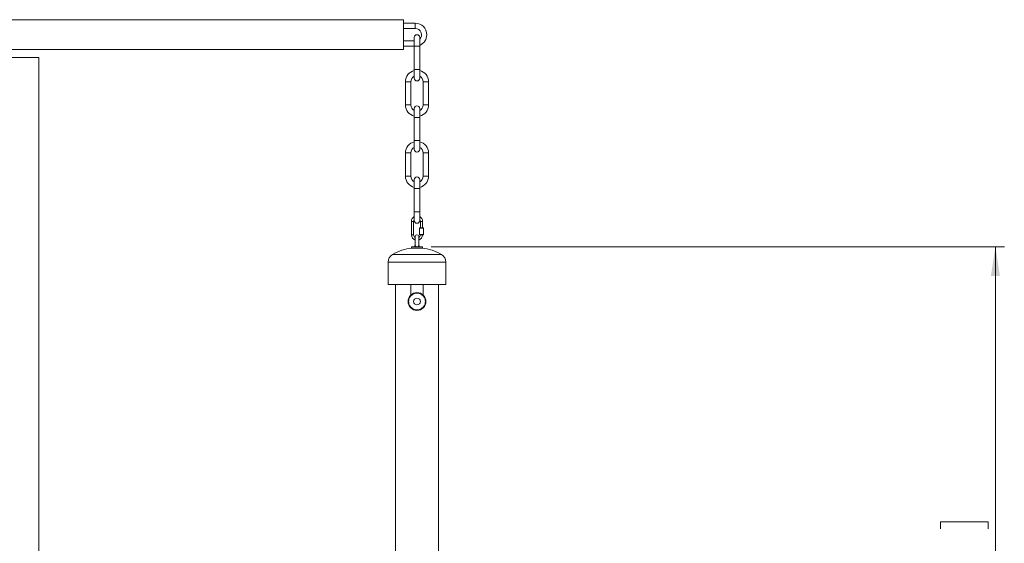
# Model space of a CAD drawing. Header units: millimetres. Extents: x 0 to 594, y 0 to 420.
# Tile 17 of 49: x 265 to 375, y 134 to 193. Entities that reach past the tile are written whole.
import ezdxf

# ---------------------------------------------------------------- set-up
doc = ezdxf.new("R2010")
doc.units = ezdxf.units.MM
doc.styles.add('SLDTEXTSTYLE0', font='TXT', dxfattribs={"width": 0.605})
doc.dimstyles.new('SLDDIMSTYLE8', dxfattribs={"dimtxt": 3.5, "dimasz": 3.302, "dimexe": 0, "dimexo": 0.0625, "dimgap": 0.875, "dimtad": 1, "dimdec": 0, "dimlfac": 10, "dimrnd": 1e-09, "dimzin": 12, "dimdsep": 46, "dimtxsty": 'SLDTEXTSTYLE0', "dimsah": 1, "dimcen": 0.09, "dimadec": 0, "dimazin": 3, "dimtfac": 1, "dimtofl": 0, "dimtmove": 0, "dimatfit": 3, "dimfxl": 1, "dimfrac": 2, "dimtolj": 1, "dimtzin": 12, "dimarcsym": 0})

# ---------------------------------------------------------------- blocks, each defined once
blk = doc.blocks.new('_D_13')
at = {"color": 7, "linetype": 'Continuous', "lineweight": 0}
for p, q in [((311.05, 167.67), (375.48, 167.67)), ((374.48, 167.67), (374.48, 90.15)), ((368.3, 135.93), (368.3, 136.73)), ((368.3, 136.73), (373.67, 136.73)), ((373.67, 136.73), (373.67, 135.93)), ((368.3, 121.89), (368.3, 121.09)), ((373.67, 121.09), (373.67, 121.89)), ((368.3, 121.09), (373.67, 121.09)), ((336.5, 90.15), (375.48, 90.15))]:
    blk.add_line(p, q, dxfattribs=at)
for points in [[(374.48, 167.67), (373.97, 164.37), (374.98, 164.37)], [(374.48, 90.15), (374.98, 93.46), (373.97, 93.46)]]:
    blk.add_solid(points, dxfattribs=at)
at = {"color": 7, "linetype": 'Continuous', "lineweight": 0, "char_height": 3.5, "attachment_point": 1, "rotation": 90, "style": 'SLDTEXTSTYLE0'}
for s, insert in [('30,52', (369.16, 122.9, 0.01)), ('775', (362.99, 123.3, 0.01))]:
    blk.add_mtext(s, dxfattribs=dict(at, insert=insert))

msp = doc.modelspace()

# ---------------------------------------------------------------- linework, layer by layer
at = {"color": 7, "linetype": 'Continuous', "lineweight": 15}
for p, q in [((307.95143, 193.1931), (257.95143, 193.1931)), ((307.95143, 189.8231), (307.95143, 193.1931)), ((309.25143, 192.8081), (307.95143, 192.8081)), ((307.95143, 192.2081), (309.25143, 192.2081)), ((309.15143, 190.8081), (307.95143, 190.8081)), ((309.15143, 191.2081), (309.15143, 190.20731)), ((309.75143, 190.2089), (309.75143, 191.2081)), ((257.95143, 189.8231), (307.95143, 189.8231)), ((307.95143, 190.2081), (309.15143, 190.2081)), ((309.15143, 190.20811), (309.15143, 187.6081)), ((309.75143, 187.6081), (309.75143, 190.20811)), ((309.15143, 187.6081), (309.15143, 186.6081)), ((309.75143, 186.6081), (309.75143, 187.6081)), ((308.15143, 186.2081), (308.15143, 183.6081)), ((308.75143, 183.6081), (308.75143, 186.2081)), ((310.15143, 186.20811), (310.15143, 183.6081)), ((310.75143, 183.6081), (310.75143, 186.20811)), ((309.15143, 183.2081), (309.15143, 182.2081)), ((309.75143, 182.2081), (309.75143, 183.2081)), ((309.15143, 182.2081), (309.15143, 179.6081)), ((309.75143, 179.6081), (309.75143, 182.2081)), ((309.15143, 179.6081), (309.15143, 178.6081)), ((309.75143, 178.6081), (309.75143, 179.6081)), ((308.15143, 178.2081), (308.15143, 175.60811)), ((308.75143, 175.60811), (308.75143, 178.2081)), ((310.15143, 178.20811), (310.15143, 175.60811)), ((310.75143, 175.60811), (310.75143, 178.20811)), ((309.15143, 175.2081), (309.15143, 174.20811)), ((309.75143, 174.20811), (309.75143, 175.2081)), ((309.15143, 174.20811), (309.15143, 171.6081)), ((309.75143, 171.6081), (309.75143, 174.20811)), ((309.15143, 171.6081), (309.15143, 170.6081)), ((309.75143, 170.6081), (309.75143, 171.6081)), ((308.82643, 170.50811), (308.82643, 169.00811)), ((309.07643, 169.00811), (309.07643, 170.50811)), ((309.82643, 170.50811), (309.82643, 169.80811)), ((310.07643, 169.80811), (310.07643, 170.50811)), ((309.76643, 169.80811), (309.72643, 169.7681)), ((309.72643, 169.7681), (309.72643, 169.0481)), ((309.95143, 169.7681), (309.72643, 169.7681)), ((309.76643, 169.80811), (310.13643, 169.80811)), ((310.17643, 169.7681), (309.95143, 169.7681)), ((310.17643, 169.7681), (310.13643, 169.80811)), ((310.17643, 169.0481), (310.17643, 169.7681)), ((309.25143, 168.8081), (309.25143, 167.8081)), ((309.65143, 167.8081), (309.65143, 168.8081)), ((309.72643, 169.0481), (309.76643, 169.00811)), ((309.72643, 169.0481), (310.17643, 169.0481)), ((310.13643, 169.00811), (309.76643, 169.00811)), ((310.13643, 169.00811), (310.17643, 169.0481)), ((308.85143, 167.6681), (308.85143, 167.50811)), ((308.85143, 167.6681), (310.05143, 167.6681)), ((308.85143, 167.50811), (310.05143, 167.50811)), ((309.25143, 167.8081), (309.20143, 167.7581)), ((309.20143, 167.7581), (309.20143, 167.6681)), ((309.26602, 167.7581), (309.20143, 167.7581)), ((309.70143, 167.7581), (309.63683, 167.7581)), ((309.70143, 167.7581), (309.65143, 167.8081)), ((309.70143, 167.6681), (309.70143, 167.7581)), ((310.05143, 167.50811), (310.05143, 167.6681)), ((306.20143, 165.93522), (306.20143, 163.40811)), ((312.70143, 163.40811), (312.70143, 165.93522)), ((312.70143, 163.40811), (306.20143, 163.40811)), ((307.03843, 163.40811), (307.03843, 126.9081)), ((308.75143, 162.22225), (308.75143, 163.40811)), ((310.15143, 163.40811), (310.15143, 162.22225)), ((311.86443, 126.9081), (311.86443, 163.40811))]:
    msp.add_line(p, q, dxfattribs=at)
at = {"color": 8, "linetype": 'Continuous', "lineweight": 15}
for p, q in [((309.25143, 192.8081), (309.25143, 192.2081)), ((309.15143, 187.6081), (309.45143, 187.6081)), ((309.45143, 187.6081), (309.75143, 187.6081)), ((308.75143, 186.2081), (308.15143, 186.2081)), ((310.15143, 186.2081), (310.75143, 186.2081)), ((308.75143, 183.6081), (308.15143, 183.6081)), ((310.15143, 183.6081), (310.75143, 183.6081)), ((309.45143, 182.2081), (309.15143, 182.2081)), ((309.75143, 182.2081), (309.45143, 182.2081)), ((309.45143, 179.6081), (309.15143, 179.6081)), ((309.75143, 179.6081), (309.45143, 179.6081)), ((308.75143, 178.2081), (308.15143, 178.2081)), ((310.15143, 178.2081), (310.75143, 178.2081)), ((308.75143, 175.60811), (308.15143, 175.60811)), ((310.15143, 175.60811), (310.75143, 175.60811)), ((309.15143, 174.20811), (309.45143, 174.20811)), ((309.45143, 174.20811), (309.75143, 174.20811)), ((309.15143, 171.6081), (309.45143, 171.6081)), ((309.45143, 171.6081), (309.75143, 171.6081)), ((308.82643, 170.50811), (309.07643, 170.50811)), ((310.07643, 170.50811), (309.82643, 170.50811)), ((308.82643, 169.00811), (309.07643, 169.00811)), ((306.70143, 166.80124), (312.20143, 166.80124)), ((312.70143, 165.93522), (306.20143, 165.93522))]:
    msp.add_line(p, q, dxfattribs=at)
at = {"color": 7, "linetype": 'Continuous', "lineweight": 0}
for p, q in [((266.95143, 188.9581), (219.53716, 188.9581)), ((266.95143, 77.37983), (266.95143, 188.9581))]:
    msp.add_line(p, q, dxfattribs=at)
at = {"color": 7, "linetype": 'Continuous', "lineweight": 15}
for radius in [1, 0.375]:
    msp.add_circle((309.45143, 161.5081), radius, dxfattribs=at)
for centre, radius, start, end in [((309.25143, 191.5081), 1.3, 0, 90), ((309.45143, 191.2081), 0.3, 0, 180), ((309.25143, 191.5081), 0.7, 315.5846914, 90), ((309.25143, 191.5081), 1.3, 292.6198649, 0), ((309.45143, 186.2081), 1.3, 103.3423638, 180), ((309.45143, 186.2081), 1.3, 0.0046251, 76.6576362), ((309.45143, 186.2081), 0.7, 115.3769335, 180), ((309.45143, 186.6081), 0.3, 180, 0), ((309.45143, 186.2081), 0.7, 0, 64.6230665), ((309.45143, 183.6081), 1.3, 180, 256.6576362), ((309.45143, 183.6081), 0.7, 180, 244.6230665), ((309.45143, 183.2081), 0.3, 0, 180), ((309.45143, 183.6081), 0.7, 295.3769335, 0), ((309.45143, 183.6081), 1.3, 283.3423638, 0), ((309.45143, 178.2081), 1.3, 103.3423638, 180), ((309.45143, 178.2081), 1.3, 0.0046251, 76.6576362), ((309.45143, 178.2081), 0.7, 115.3769335, 180), ((309.45143, 178.6081), 0.3, 180, 0), ((309.45143, 178.2081), 0.7, 0, 64.6230665), ((309.45143, 175.6081), 1.3, 180, 256.6576362), ((309.45143, 175.6081), 0.7, 180, 244.6230665), ((309.45143, 175.2081), 0.3, 0, 180), ((309.45143, 175.6081), 0.7, 295.3769335, 0), ((309.45143, 175.6081), 1.3, 283.3423638, 0), ((309.45143, 170.5081), 0.625, 118.685402, 180), ((309.45143, 170.5081), 0.375, 143.1301024, 180), ((309.45143, 170.6081), 0.3, 180, 0), ((309.45143, 170.5081), 0.625, 0, 61.314598), ((309.45143, 170.5081), 0.375, 0, 36.8698976), ((309.45143, 169.0081), 0.625, 180, 251.3370751), ((309.45143, 169.0081), 0.375, 180, 237.7690474), ((309.45143, 168.8081), 0.2, 0, 180), ((309.45143, 169.0081), 0.375, 302.2309526, 0), ((309.45143, 169.0081), 0.625, 288.6629249, 0), ((309.45143, 162.0381), 5.5, 95.9870725, 120), ((309.45143, 162.0381), 5.5, 60, 84.0129275), ((307.20143, 165.93522), 1, 120, 180), ((311.70143, 165.93522), 1, 0, 60)]:
    msp.add_arc(centre, radius, start, end, dxfattribs=at)
at = {"color": 8, "linetype": 'Continuous', "lineweight": 15}
for points, knots in [([(309.15352, 190.2081), (309.15277, 190.2081), (309.14383, 190.2081), (309.17005, 190.2081), (309.23298, 190.2081), (309.33384, 190.2081), (309.41223, 190.2081), (309.45143, 190.2081)], [0, 0, 0, 0, 0.022351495, 0.266763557, 0.511174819, 0.755583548, 1, 1, 1, 1]), ([(309.45143, 190.2081), (309.49063, 190.2081), (309.56902, 190.2081), (309.66988, 190.2081), (309.73281, 190.2081), (309.75903, 190.2081), (309.75009, 190.2081), (309.74934, 190.2081)], [0, 0, 0, 0, 0.2444118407, 0.4888220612, 0.7332348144, 0.9776483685, 1, 1, 1, 1])]:
    msp.add_open_spline(points, degree=3, knots=knots, dxfattribs=at)
at = {"color": 7, "linetype": 'Continuous', "lineweight": 15}
for points, knots in [([(309.25143, 167.8081), (309.25101, 167.8048), (309.25006, 167.79728), (309.26029, 167.77219), (309.26602, 167.7581)], [0, 0, 0, 0, 0.438807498, 1, 1, 1, 1]), ([(309.37243, 167.6681), (309.35765, 167.67368), (309.32313, 167.68672), (309.28767, 167.71826), (309.27209, 167.74694), (309.26602, 167.7581)], [0, 0, 0, 0, 0.313673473, 0.732842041, 1, 1, 1, 1]), ([(309.63683, 167.7581), (309.62932, 167.74478), (309.61276, 167.71542), (309.57577, 167.68422), (309.54219, 167.67304), (309.52736, 167.6681)], [0, 0, 0, 0, 0.316854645, 0.698456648, 1, 1, 1, 1]), ([(309.63683, 167.7581), (309.64337, 167.77671), (309.65229, 167.80207), (309.65161, 167.80683), (309.65143, 167.8081)], [0, 0, 0, 0, 0.73351855, 1, 1, 1, 1]), ([(309.45143, 160.56811), (309.50876, 160.57115), (309.62686, 160.57743), (309.80205, 160.62973), (309.97052, 160.71645), (310.12084, 160.83872), (310.24296, 160.98901), (310.33023, 161.15748), (310.3806, 161.33267), (310.39669, 161.5081), (310.3806, 161.68354), (310.33023, 161.85873), (310.24296, 162.02719), (310.12084, 162.17752), (309.97052, 162.29964), (309.80205, 162.3869), (309.62686, 162.43727), (309.45143, 162.45336), (309.276, 162.43727), (309.10081, 162.3869), (308.93234, 162.29964), (308.78202, 162.17752), (308.6599, 162.02719), (308.57263, 161.85873), (308.52226, 161.68354), (308.50617, 161.5081), (308.52226, 161.33267), (308.57263, 161.15748), (308.6599, 160.98901), (308.78202, 160.83872), (308.93234, 160.71645), (309.10081, 160.62973), (309.276, 160.57743), (309.3941, 160.57115), (309.45143, 160.56811)], [0, 0, 0, 0, 0.029128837, 0.060002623, 0.092160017, 0.124999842, 0.157839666, 0.18999706, 0.220870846, 0.249999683, 0.279129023, 0.310002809, 0.342160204, 0.375000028, 0.407839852, 0.439997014, 0.4708708, 0.499999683, 0.529129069, 0.560002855, 0.592160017, 0.624999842, 0.657839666, 0.689996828, 0.720870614, 0.75, 0.779128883, 0.810002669, 0.842159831, 0.874999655, 0.907839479, 0.939996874, 0.97087066, 1, 1, 1, 1])]:
    msp.add_open_spline(points, degree=3, knots=knots, dxfattribs=at)

# ---------------------------------------------------------------- dimensions: what is measured, and where the dimension line sits
at = {"color": 7, "linetype": 'Continuous', "lineweight": 0}
dim = msp.add_linear_dim(base=(374.47561, 90.15344), p1=(310.05143, 167.6681), p2=(335.50211, 90.15344), angle=90, dimstyle='SLDDIMSTYLE8', dxfattribs=at)
dim.commit()
dim.dimension.update_dxf_attribs({"geometry": '_D_13', "text_midpoint": (374.47561, 128.91077), "dimtype": 160})

doc.saveas('drawing.dxf')
